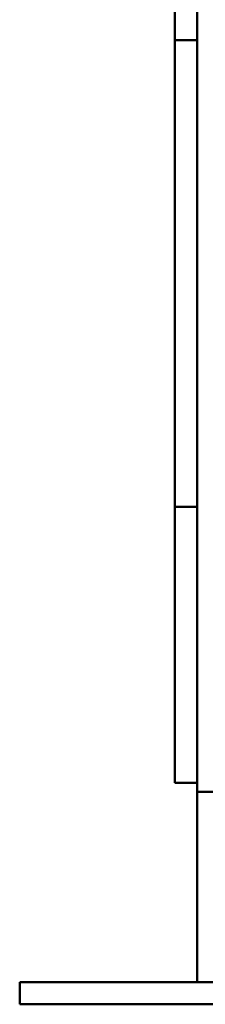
# Model space of a CAD drawing. Header units: millimetres. Extents: x 2244 to 3007, y 1348 to 2364.
# Tile 1 of 7: x 2709 to 2750, y 1348 to 1571. Entities that reach past the tile are written whole.
import ezdxf

# ---------------------------------------------------------------- set-up
doc = ezdxf.new("R2010")
doc.units = ezdxf.units.MM
doc.header["$LTSCALE"] = 12.5
doc.layers.add('Widoczne (ISO)', color=7, linetype='Continuous', lineweight=50)

msp = doc.modelspace()

# ---------------------------------------------------------------- linework, layer by layer
at = {"layer": 'Widoczne (ISO)'}
for p, q in [((2748.5, 1851.25), (2748.5, 1396.25)), ((2743.5, 1566.04), (2743.5, 1656.25)), ((2743.5, 1460.67), (2743.5, 1566.04)), ((2743.5, 1566.04), (2748.5, 1566.04)), ((2743.5, 1398.25), (2743.5, 1460.67)), ((2748.5, 1460.67), (2743.5, 1460.67)), ((2743.5, 1398.25), (2748.5, 1398.25)), ((2748.5, 1396.25), (2748.5, 1386.25)), ((2748.5, 1396.25), (2948.5, 1396.25)), ((2748.5, 1353.25), (2748.5, 1386.25)), ((2708.5, 1353.25), (2714.5, 1353.25)), ((2708.5, 1353.25), (2708.5, 1348.25)), ((2982.5, 1353.25), (2714.5, 1353.25)), ((2714.5, 1348.25), (2708.5, 1348.25)), ((2714.5, 1348.25), (2982.5, 1348.25))]:
    msp.add_line(p, q, dxfattribs=at)

doc.saveas('drawing.dxf')
